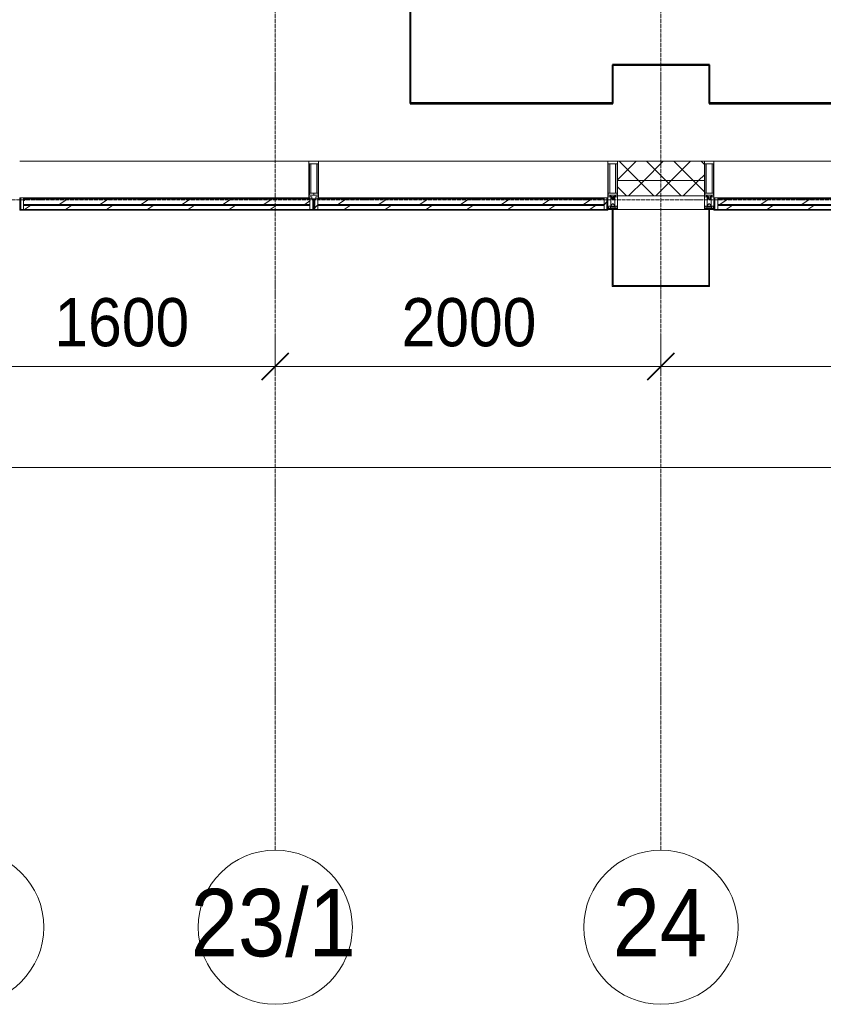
# Model space of a CAD drawing. Header units: millimetres. Extents: x 5617 to 140879, y 7718 to 151665.
# Tile 8 of 44: x 43800 to 47967, y 11226 to 16335. Entities that reach past the tile are written whole.
import ezdxf

# ---------------------------------------------------------------- set-up
doc = ezdxf.new("R2010")
doc.units = ezdxf.units.MM
doc.linetypes.add('ADSK_Линия сетки', pattern=[25, 20, -2.5, 0, -2.5])
doc.linetypes.add('Линия сетки', pattern=[25, 20, -2.5, 0, -2.5])
for name, color, linetype, lineweight in [('Импосты витража', 7, 'Continuous', 18), ('Колонны', 7, 'Continuous', 18), ('Оси', 7, 'Continuous', 9), ('Панели витража', 7, 'Continuous', 18), ('Перекрытия', 7, 'Continuous', 18), ('Размеры', 7, 'Continuous', 9), ('Размеры-100', 7, 'Continuous', 9), ('Стены разрез', 7, 'Continuous', 40), ('Стены штриховка', 7, 'Continuous', 40), ('Элементы узлов', 7, 'Continuous', 18)]:
    doc.layers.add(name, color=color, linetype=linetype, lineweight=lineweight)
doc.styles.add('Arial', font='arial.ttf', dxfattribs={"width": 0.9, "height": 250})
doc.styles.add('Arial_1', font='arial.ttf', dxfattribs={"width": 0.9, "height": 350})
doc.dimstyles.new('Основной_2_5_мм', dxfattribs={"dimscale": 304.8, "dimtxt": 255.06485, "dimasz": 0.463911, "dimexe": 0.492126, "dimexo": 0.492126, "dimgap": 0.098425, "dimtad": 1, "dimdec": 0, "dimdsep": 46, "dimtxsty": 'Arial', "dimblk1": 'OBLIQUE', "dimblk2": 'OBLIQUE', "dimsah": 1, "dimcen": 0.09, "dimdle": 0.492126, "dimazin": 2, "dimtfac": 1, "dimtdec": 4, "dimtix": 1, "dimtmove": 0, "dimatfit": 3, "dimfxl": 1, "dimtvp": 1, "dimtolj": 1, "dimtzin": 0, "dimlwd": 20, "dimlwe": 20, "dimarcsym": 2})
pattern_1 = [(45, (0, 0), (-70.71068, 70.71068), []), (135, (0, 0), (-70.71068, -70.71068), [])]
pattern_2 = [(225, (96112.5, 15350), (106.06602, -106.06602), [])]
pattern_3 = [(225, (98162.5, 15350), (106.06602, -106.06602), [])]
pattern_4 = [(225, (94587.5, 15350), (106.06602, -106.06602), [])]

# ---------------------------------------------------------------- blocks, each defined once
blk = doc.blocks.new('135_SLK_K4_AR_rvt-1-МКСС_К4_L01_1_4_350__Техпространство_лоток')
at = {"layer": 'Перекрытия', "color": 253, "true_color": 0xaaaaaa}
for p, q in [((95850, 23950), (95850, 15900)), ((96900, 15900), (96900, 16100)), ((96900, 16100), (97400, 16100)), ((97400, 16100), (97400, 15900)), ((95850, 15900), (96900, 15900)), ((97400, 15900), (100500, 15900))]:
    blk.add_line(p, q, dxfattribs=at)
at = {"layer": 'Стены разрез', "color": 253, "true_color": 0xaaaaaa}
for p, q in [((95850, 23950), (95850, 15900)), ((95851, 15901), (95851, 23950)), ((96900, 16101), (96899, 16101)), ((96899, 16101), (96899, 15901)), ((97401, 16101), (96900, 16101)), ((96900, 15901), (96900, 16100)), ((96900, 16100), (97400, 16100)), ((97400, 16100), (97400, 15900)), ((97401, 16100), (97401, 16101)), ((97401, 15901), (97401, 16100)), ((95850, 15900), (95851, 15900)), ((96899, 15901), (95851, 15901)), ((95851, 15900), (96900, 15900)), ((96900, 15900), (96900, 15901)), ((97400, 15900), (97401, 15900)), ((100499, 15901), (97401, 15901)), ((97401, 15900), (100500, 15900))]:
    blk.add_line(p, q, dxfattribs=at)
blk = doc.blocks.new('A_PAN_VentilationGrill - Горизонтальные_Стекло-V5-МКСС_К4_L01_1_4_350__Техпространство_лоток')
at = {"layer": 'Панели витража', "lineweight": 5}
h = blk.add_hatch(dxfattribs=at)
h.set_pattern_fill('FP_23', color=256, style=0, pattern_type=2)
h.set_pattern_definition(pattern_2)
h.paths.add_polyline_path([(-550.9, 3), (-732.5, 3), (-732.5, 0), (732.5, 0), (732.5, 3), (330.6, 3)])
h = blk.add_hatch(dxfattribs=at)
h.set_pattern_fill('FP_23', color=256, style=0, pattern_type=2)
h.set_pattern_definition(pattern_2)
h.paths.add_polyline_path([(-757.5, 0), (-757.5, -60), (-742.5, -60), (-742.5, 0)])
h.paths.add_polyline_path([(757.5, 0), (742.5, 0), (742.5, -55.2), (757.5, -55), (757.5, -20)])
h = blk.add_hatch(dxfattribs=at)
h.set_pattern_fill('FP_22', color=256, style=0, pattern_type=2)
h.set_pattern_definition([(213.056, (96112.5, 7082.59), (20.16186, -124.93236), [])])
h.paths.add_polyline_path([(330.6, 0), (-742.5, 0), (-742.5, -20), (742.5, -20), (742.5, 0), (550.9, 0)])
h = blk.add_hatch(dxfattribs=at)
h.set_pattern_fill('FP_24', color=256, style=0, pattern_type=2)
h.set_pattern_definition([(213.056, (96112.5, 7034.82), (20.16186, -124.93236), [])])
h.paths.add_polyline_path([(-550.9, -26.6), (-742.5, -26.6), (-742.5, -55), (742.5, -55), (742.4, -26.6), (330.6, -26.6)])
h = blk.add_hatch(dxfattribs=at)
h.set_pattern_fill('FP_23', color=256, style=0, pattern_type=2)
h.set_pattern_definition(pattern_2)
h.paths.add_polyline_path([(737.5, -55), (-742.5, -55), (-742.5, -60), (737.5, -60), (737.5, -56.4)])
at = {"layer": 'Панели витража', "color": 253, "lineweight": 5, "true_color": 0xaaaaaa}
for p, q in [((-732.5, 3), (-762.5, 3)), ((-762.5, 3), (-762.5, -60)), ((-732.5, 0), (-732.5, 3)), ((732.5, 3), (-732.5, 3)), ((762.5, 3), (732.5, 3)), ((732.5, 3), (732.5, 0)), ((762.5, -55), (762.5, 3)), ((-757.5, -60), (-757.5, 0)), ((-757.5, 0), (-732.5, 0)), ((-742.5, -20), (-742.5, 0)), ((742.5, -20), (-742.5, -20)), ((-742.5, -20), (-742.5, -26.6)), ((-742.5, -26.6), (742.5, -26.6)), ((-742.5, -55), (-742.5, -26.6)), ((-732.5, 0), (732.5, 0)), ((732.5, 0), (757.5, 0)), ((742.5, 0), (742.5, -20)), ((742.5, -26.6), (742.5, -20)), ((742.5, -26.6), (742.5, -55)), ((757.5, 0), (757.5, -55)), ((-762.5, -60), (-757.5, -60)), ((-742.5, -60), (-742.5, -55)), ((742.5, -55), (-742.5, -55)), ((737.5, -60), (-742.5, -60))]:
    blk.add_line(p, q, dxfattribs=at)
blk = doc.blocks.new('Rectangular Mullion - R_InvisibleFrame_50Wx250H-7119915-МКСС_К4_L01_1_4_350__Техпространство_лоток')
at = {"layer": 'Импосты витража', "color": 253, "lineweight": 5, "true_color": 0xaaaaaa}
for p, q in [((88175, 15600), (89675, 15600)), ((89655, 15410), (89670, 15410))]:
    blk.add_line(p, q, dxfattribs=at)
blk = doc.blocks.new('Rectangular Mullion - 50Wx250H-2623690-МКСС_К4_L01_1_4_350__Техпространство_лоток')
at = {"layer": 'Элементы узлов', "color": 253, "lineweight": 5, "true_color": 0xaaaaaa}
for p, q in [((-25, 65.2), (-25, 250)), ((-25, 250), (0, 250)), ((-23, 237.3), (0, 237.3)), ((-23, 237.3), (-23, 73.6)), ((-14.9, 84), (-14.9, 237.3)), ((25, 250), (0, 250)), ((23, 237.3), (0, 237.3)), ((14.9, 84), (14.9, 237.3)), ((23, 237.3), (23, 73.6)), ((25, 65.2), (25, 250)), ((-14, 65.2), (-25, 65.2)), ((0, 84), (-23, 84)), ((-0.5, 73.6), (-23, 73.6)), ((-14, 71.3), (-14, 65.2)), ((-10, 71.3), (-14, 71.3)), ((-10, 53), (-10, 71.3)), ((-8.7, 53), (-10, 53)), ((-10, 53), (-10, 17)), ((-8.7, 53), (-7, 54.7)), ((-7, 65.2), (-5.9, 67.3)), ((-7, 65.2), (-7, 54.7)), ((-4.1, 67.3), (-5.9, 67.3)), ((-4.1, 67.3), (-2.9, 65.1)), ((-2.9, 65.1), (-2.9, 54.6)), ((-1.3, 53), (-2.9, 54.6)), ((0, 53), (-1.3, 53)), ((0, 84), (23, 84)), ((0, 53), (1.3, 53)), ((0.5, 73.6), (23, 73.6)), ((1.3, 53), (2.9, 54.6)), ((4.1, 67.3), (2.9, 65.1)), ((2.9, 65.1), (2.9, 54.6)), ((4.1, 67.3), (5.9, 67.3)), ((7, 65.2), (5.9, 67.3)), ((7, 65.2), (7, 54.7)), ((8.7, 53), (7, 54.7)), ((8.7, 53), (10, 53)), ((10, 71.3), (14, 71.3)), ((10, 53), (10, 71.3)), ((10, 53), (10, 17)), ((14, 71.3), (14, 65.2)), ((14, 65.2), (25, 65.2)), ((-23.8, 14.6), (-25, 14.2)), ((-25, 0), (-25, 14.2)), ((-22.3, 17), (-23.8, 17)), ((-23.8, 17), (-23.8, 14.6)), ((-22.5, 10.6), (-23.8, 14.6)), ((-22.5, 10.6), (-23.7, 9.9)), ((-23.7, 1.3), (-23.7, 9.9)), ((-23.7, 1.3), (-11.8, 1.3)), ((-23.2, 10.2), (-22.5, 8)), ((-22.5, 8), (-22.5, 4.5)), ((-21.3, 4.5), (-22.5, 4.5)), ((-22.3, 17), (-22.3, 16)), ((-22.3, 16), (-21.3, 16)), ((-19, 17.6), (-21.3, 16)), ((-21.3, 4.5), (-21.3, 6.5)), ((-21.3, 6.5), (-14.2, 6.5)), ((-18.4, 16.6), (-19, 17.6)), ((-7.4, 16.6), (-18.4, 16.6)), ((-14.2, 6.5), (-14.2, 4.5)), ((-13.2, 4.5), (-14.2, 4.5)), ((-13.2, 4.5), (-12.2, 7.2)), ((-12.7, 7.6), (-11.3, 11.4)), ((-12.7, 7.6), (-11.8, 6.9)), ((-12.2, 9), (-12.2, 14.8)), ((-12.2, 14.8), (0, 14.8)), ((-11.8, 1.3), (-11.8, 6.9)), ((-10.5, 11.2), (-11.3, 11.4)), ((-10.5, 1.5), (-10.5, 11.2)), ((-4.8, 1.5), (-10.5, 1.5)), ((-10, 17), (-7.5, 17)), ((-8.5, 23), (-1.5, 30)), ((-8.5, 18.5), (-8.5, 23)), ((-7.5, 18.5), (-8.5, 18.5)), ((-7.5, 17), (-7.5, 18.5)), ((-7.4, 18), (-7.4, 16.6)), ((-2.6, 18), (-7.4, 18)), ((0, 8), (-4.8, 8)), ((-4.8, 1.5), (-4.8, 8)), ((-2.6, 18), (-2.6, 16.8)), ((-2.6, 16.8), (0, 16.8)), ((-1.5, 30), (0, 30)), ((1.5, 30), (0, 30)), ((2.6, 16.8), (0, 16.8)), ((0, 14.8), (0, 16.8)), ((0, 14.8), (0, 16.8)), ((12.2, 14.8), (0, 14.8)), ((0, 0), (0, 8)), ((0, 8), (4.8, 8)), ((0, 0), (0, 8)), ((8.5, 23), (1.5, 30)), ((2.6, 18), (2.6, 16.8)), ((2.6, 18), (7.4, 18)), ((4.8, 1.5), (4.8, 8)), ((4.8, 1.5), (10.5, 1.5)), ((7.4, 18), (7.4, 16.6)), ((7.4, 16.6), (18.4, 16.6)), ((7.5, 18.5), (8.5, 18.5)), ((7.5, 17), (7.5, 18.5)), ((10, 17), (7.5, 17)), ((8.5, 18.5), (8.5, 23)), ((10.5, 11.2), (11.3, 11.4)), ((10.5, 1.5), (10.5, 11.2)), ((12.7, 7.6), (11.3, 11.4)), ((12.7, 7.6), (11.8, 6.9)), ((11.8, 1.3), (11.8, 6.9)), ((23.7, 1.3), (11.8, 1.3)), ((12.2, 9), (12.2, 14.8)), ((13.2, 4.5), (12.2, 7.2)), ((13.2, 4.5), (14.2, 4.5)), ((21.3, 6.5), (14.2, 6.5)), ((14.2, 6.5), (14.2, 4.5)), ((18.4, 16.6), (19, 17.6)), ((19, 17.6), (21.3, 16)), ((22.3, 16), (21.3, 16)), ((21.3, 4.5), (21.3, 6.5)), ((21.3, 4.5), (22.5, 4.5)), ((22.3, 17), (22.3, 16)), ((22.3, 17), (23.8, 17)), ((22.5, 10.6), (23.8, 14.6)), ((22.5, 10.6), (23.7, 9.9)), ((23.2, 10.2), (22.5, 8)), ((22.5, 8), (22.5, 4.5)), ((23.7, 1.3), (23.7, 9.9)), ((23.8, 17), (23.8, 14.6)), ((23.8, 14.6), (25, 14.2)), ((25, 0), (25, 14.2)), ((-25, 0), (0, 0)), ((25, 0), (0, 0))]:
    blk.add_line(p, q, dxfattribs=at)
for centre, start, end in [((-0.5, 73.1), 360, 90), ((0.5, 73.1), 90, 180)]:
    blk.add_arc(centre, 0.5, start, end, dxfattribs=at)
blk = doc.blocks.new('Rectangular Mullion - R_StandardFrame_50Wx250H-6301897-МКСС_К4_L01_1_4_350__Техпространство_лоток')
at = {"layer": 'Импосты витража', "color": 253, "lineweight": 5, "true_color": 0xaaaaaa}
for p, q in [((-25, 0), (-25, 250)), ((-25, 250), (25, 250)), ((25, 250), (25, 0)), ((-2.5, 0), (-25, 0)), ((25, 0), (2.5, 0))]:
    blk.add_line(p, q, dxfattribs=at)
blk = doc.blocks.new('A_PAN_VentilationGrill - Горизонтальные_Стекло-7119083-МКСС_К4_L01_1_4_350__Техпространство_лоток')
at = {"layer": 'Панели витража', "lineweight": 5}
h = blk.add_hatch(dxfattribs=at)
h.set_pattern_fill('FP_26', color=256, style=0, pattern_type=2)
h.set_pattern_definition(pattern_3)
h.paths.add_polyline_path([(-707.5, 3), (-707.5, 0), (707.5, 0), (707.5, 3), (-704.5, 3)])
h = blk.add_hatch(dxfattribs=at)
h.set_pattern_fill('FP_26', color=256, style=0, pattern_type=2)
h.set_pattern_definition(pattern_3)
h.paths.add_polyline_path([(-732.5, 0), (-732.5, -55), (-717.5, -55), (-717.5, 0)])
h.paths.add_polyline_path([(732.5, 0), (717.5, 0), (717.5, -60), (732.5, -60), (732.5, -20)])
h = blk.add_hatch(dxfattribs=at)
h.set_pattern_fill('FP_25', color=256, style=0, pattern_type=2)
h.set_pattern_definition([(213.056, (98162.5, 7082.59), (20.16186, -124.93236), [])])
h.paths.add_polyline_path([(707.5, 0), (-717.5, 0), (-717.5, -20), (717.5, -20), (717.5, 0)])
h = blk.add_hatch(dxfattribs=at)
h.set_pattern_fill('FP_27', color=256, style=0, pattern_type=2)
h.set_pattern_definition([(213.056, (98162.5, 7034.82), (20.16186, -124.93236), [])])
h.paths.add_polyline_path([(-714.7, -26.6), (-717.5, -26.6), (-717.4, -55), (717.5, -55), (717.5, -26.6), (-712.5, -26.6)])
h = blk.add_hatch(dxfattribs=at)
h.set_pattern_fill('FP_26', color=256, style=0, pattern_type=2)
h.set_pattern_definition(pattern_3)
h.paths.add_polyline_path([(717.5, -55), (-712.5, -55), (-711.6, -60), (717.5, -60)])
at = {"layer": 'Панели витража', "color": 253, "lineweight": 5, "true_color": 0xaaaaaa}
for p, q in [((-707.5, 3), (-737.5, 3)), ((-737.5, 3), (-737.5, -55)), ((-707.5, 0), (-707.5, 3)), ((707.5, 3), (-707.5, 3)), ((737.5, 3), (707.5, 3)), ((707.5, 3), (707.5, 0)), ((737.5, -60), (737.5, 3)), ((-732.5, -55), (-732.5, 0)), ((-732.5, 0), (-707.5, 0)), ((-717.5, -20), (-717.5, 0)), ((717.5, -20), (-717.5, -20)), ((-717.5, -20), (-717.5, -26.6)), ((-717.5, -26.6), (717.5, -26.6)), ((-717.5, -55), (-717.5, -26.6)), ((-707.5, 0), (707.5, 0)), ((707.5, 0), (732.5, 0)), ((717.5, 0), (717.5, -20)), ((717.5, -26.6), (717.5, -20)), ((717.5, -26.6), (717.5, -55)), ((732.5, 0), (732.5, -60)), ((717.5, -55), (-717.5, -55)), ((717.5, -60), (-712.5, -60)), ((717.5, -55), (717.5, -60)), ((732.5, -60), (737.5, -60))]:
    blk.add_line(p, q, dxfattribs=at)
blk = doc.blocks.new('Rectangular Mullion - R_InvisibleFrame_50Wx250H-7078503-МКСС_К4_L01_1_4_350__Техпространство_лоток')
at = {"layer": 'Импосты витража', "color": 253, "lineweight": 5, "true_color": 0xaaaaaa}
for p, q in [((97425, 15600), (98875, 15600)), ((97430, 15410), (97445, 15410))]:
    blk.add_line(p, q, dxfattribs=at)
blk = doc.blocks.new('A_PAN_VentilationGrill - Горизонтальные_Стекло-V30-МКСС_К4_L01_1_4_350__Техпространство_лоток')
at = {"layer": 'Панели витража', "lineweight": 5}
h = blk.add_hatch(dxfattribs=at)
h.set_pattern_fill('FP_102', color=256, style=0, pattern_type=2)
h.set_pattern_definition(pattern_4)
h.paths.add_polyline_path([(732.5, 3), (-732.5, 3), (-732.5, 0), (732.5, 0)])
h = blk.add_hatch(dxfattribs=at)
h.set_pattern_fill('FP_102', color=256, style=0, pattern_type=2)
h.set_pattern_definition(pattern_4)
h.paths.add_polyline_path([(742.5, 0), (742.5, -60), (757.5, -60), (757.5, 0)])
h.paths.add_polyline_path([(-757.5, 0), (-757.5, -55), (-742.5, -55), (-742.5, 0), (-753.7, 0)])
h = blk.add_hatch(dxfattribs=at)
h.set_pattern_fill('FP_101', color=256, style=0, pattern_type=2)
h.set_pattern_definition([(213.056, (94587.5, 7082.59), (20.16186, -124.93236), [])])
h.paths.add_polyline_path([(732.5, 0), (-742.5, 0), (-742.5, -20), (742.5, -20), (742.5, 0)])
h = blk.add_hatch(dxfattribs=at)
h.set_pattern_fill('FP_103', color=256, style=0, pattern_type=2)
h.set_pattern_definition([(213.056, (94587.5, 7034.82), (20.16186, -124.93236), [])])
h.paths.add_polyline_path([(-739.7, -26.6), (-742.5, -26.6), (-742.4, -55), (742.5, -55), (742.5, -26.6), (-737.5, -26.6)])
h = blk.add_hatch(dxfattribs=at)
h.set_pattern_fill('FP_102', color=256, style=0, pattern_type=2)
h.set_pattern_definition(pattern_4)
h.paths.add_polyline_path([(568.5, -55), (-737.5, -55), (-736.6, -60), (742.5, -60), (742.5, -55)])
at = {"layer": 'Панели витража', "color": 253, "lineweight": 5, "true_color": 0xaaaaaa}
for p, q in [((-732.5, 3), (-762.5, 3)), ((-762.5, 3), (-762.5, -55)), ((-732.5, 0), (-732.5, 3)), ((732.5, 3), (-732.5, 3)), ((762.5, 3), (732.5, 3)), ((732.5, 3), (732.5, 0)), ((762.5, -60), (762.5, 3)), ((-757.5, -55), (-757.5, 0)), ((-757.5, 0), (-732.5, 0)), ((-742.5, -20), (-742.5, 0)), ((742.5, -20), (-742.5, -20)), ((-742.5, -20), (-742.5, -26.6)), ((-742.5, -26.6), (742.5, -26.6)), ((-742.5, -55), (-742.5, -26.6)), ((-732.5, 0), (732.5, 0)), ((732.5, 0), (757.5, 0)), ((742.5, 0), (742.5, -20)), ((742.5, -26.6), (742.5, -20)), ((742.5, -26.6), (742.5, -55)), ((757.5, 0), (757.5, -60)), ((742.5, -55), (-742.5, -55)), ((742.5, -60), (-737.5, -60)), ((742.5, -55), (742.5, -60)), ((757.5, -60), (762.5, -60))]:
    blk.add_line(p, q, dxfattribs=at)
blk = doc.blocks.new('Rectangular Mullion - R_InvisibleFrame_50Wx250H-7119928-МКСС_К4_L01_1_4_350__Техпространство_лоток')
at = {"layer": 'Импосты витража', "color": 253, "lineweight": 5, "true_color": 0xaaaaaa}
for p, q in [((136550, 26575), (136550, 28075)), ((136740, 26580), (136740, 26595))]:
    blk.add_line(p, q, dxfattribs=at)
blk = doc.blocks.new('Rectangular Mullion - 50Wx250H-V6-МКСС_К4_L01_1_4_350__Техпространство_лоток')
at = {"layer": 'Элементы узлов', "color": 253, "lineweight": 5, "true_color": 0xaaaaaa}
for p, q in [((0, 250), (-25, 250)), ((-25, 250), (-25, 237.3)), ((-25, 65.2), (-25, 250)), ((-25, 250), (0, 250)), ((-23, 237.3), (0, 237.3)), ((-23, 237.3), (0, 237.3)), ((-23, 237.3), (-23, 73.6)), ((0, 237.3), (-14.9, 237.3)), ((-14.9, 237.3), (-14.9, 84)), ((-14.9, 84), (-14.9, 237.3)), ((25, 250), (0, 250)), ((25, 250), (0, 250)), ((14.9, 237.3), (0, 237.3)), ((0, 237.3), (23, 237.3)), ((23, 237.3), (0, 237.3)), ((14.9, 84), (14.9, 237.3)), ((14.9, 84), (14.9, 237.3)), ((23, 237.3), (23, 73.6)), ((25, 237.3), (25, 250)), ((25, 65.2), (25, 250)), ((-25, 73.6), (-25, 65.2)), ((-25, 65.2), (-25, 60.2)), ((-10, 65.2), (-25, 65.2)), ((-25, 65.2), (-25, 60.2)), ((-25, 65.2), (-10, 65.2)), ((-10, 65.2), (-25, 65.2)), ((0, 84), (-23, 84)), ((-23, 84), (-23, 73.6)), ((0, 84), (-23, 84)), ((-23, 73.6), (0, 73.6)), ((0, 73.6), (-23, 73.6)), ((-0.5, 73.6), (-23, 73.6)), ((-14.9, 84), (0, 84)), ((-10, 55), (-14, 55)), ((-14, 55), (-10, 55)), ((-10, 55), (-10, 65.2)), ((-10, 65.2), (-10, 55)), ((-10, 55), (-10, 65.2)), ((-10, 55), (0, 55)), ((0, 55), (-10, 55)), ((0, 84), (14.9, 84)), ((23, 84), (0, 84)), ((0, 84), (0, 73.6)), ((0, 84), (23, 84)), ((0, 73.6), (0, 84)), ((0, 73.6), (23, 73.6)), ((23, 73.6), (0, 73.6)), ((0, 55), (10, 55)), ((0, 55), (10, 55)), ((0.5, 73.6), (23, 73.6)), ((10, 65.2), (10, 55)), ((25, 65.2), (10, 65.2)), ((10, 55), (10, 65.2)), ((10, 65.2), (25, 65.2)), ((10, 65.2), (25, 65.2)), ((10, 55), (10, 65.2)), ((10, 55), (14, 55)), ((10, 55), (14, 55)), ((23, 73.6), (23, 84)), ((25, 65.2), (25, 73.6)), ((25, 65.2), (25, 60.2)), ((25, 60.2), (25, 65.2))]:
    blk.add_line(p, q, dxfattribs=at)
for centre, start, end in [((-14, 69.1), 218.9723, 270), ((-14, 69.1), 218.9723, 270), ((-14, 69.1), 218.9723, 270), ((14, 69.1), 270, 321.0277), ((14, 69.1), 270, 321.0277), ((14, 69.1), 270, 321.0277)]:
    blk.add_arc(centre, 14.1, start, end, dxfattribs=at)
blk = doc.blocks.new('Rectangular Mullion - R_InvisibleFrame_50Wx250H-V7-МКСС_К4_L01_1_4_350__Техпространство_лоток')
at = {"layer": 'Импосты витража', "color": 253, "lineweight": 5, "true_color": 0xaaaaaa}
for p, q in [((-25, 73.6), (-25, 237.3)), ((25, 237.3), (25, 73.6))]:
    blk.add_line(p, q, dxfattribs=at)
blk = doc.blocks.new('Rectangular Mullion - R_StandardFrame_50Wx250H-7119914-МКСС_К4_L01_1_4_350__Техпространство_лоток')
at = {"layer": 'Импосты витража', "color": 253, "lineweight": 5, "true_color": 0xaaaaaa}
blk.add_line((82525, 15350), (82975, 15350), dxfattribs=at)
blk = doc.blocks.new('A_SLK_PAN_Type1 - Прямой тип панели-6537221-МКСС_К4_L01_1_4_350__Техпространство_лоток')
at = {"layer": 'Колонны', "lineweight": 5}
for p, q in [((-252.5, 400), (252.5, 400)), ((-252.5, 0), (-252.5, 400)), ((-247.5, 395), (-247.5, 0)), ((247.5, 395), (-247.5, 395)), ((247.5, 0), (247.5, 395)), ((252.5, 400), (252.5, 0)), ((-247.5, 0), (-252.5, 0)), ((252.5, 0), (247.5, 0))]:
    blk.add_line(p, q, dxfattribs=at)
blk = doc.blocks.new('135_SLK_K4_AR_FCD_rvt-1-МКСС_К4_L01_1_4_350__Техпространство_лоток')
at = {"layer": 'Стены разрез', "lineweight": 5, "true_color": 0xaaaaaa}
h = blk.add_hatch(dxfattribs=at)
h.set_pattern_fill('FP_34', color=253, style=0, pattern_type=2)
h.set_pattern_definition(pattern_1)
h.paths.add_polyline_path([(96925, 15500), (97375, 15500), (97375, 15600), (96925, 15600)])
h = blk.add_hatch(dxfattribs=at)
h.set_pattern_fill('FP_34', color=253, style=0, pattern_type=2)
h.set_pattern_definition(pattern_1)
h.paths.add_polyline_path([(96925, 15420), (97375, 15420), (97375, 15500), (96925, 15500)])
at = {"layer": 'Стены разрез', "color": 253, "lineweight": 9, "true_color": 0xaaaaaa}
for p, q in [((97375, 15600), (96925, 15600)), ((96925, 15600), (96925, 15420)), ((97375, 15420), (97375, 15600)), ((96925, 15420), (97375, 15420))]:
    blk.add_line(p, q, dxfattribs=at)
at = {"layer": 'Стены штриховка', "color": 253, "lineweight": 9, "true_color": 0xaaaaaa}
blk.add_line((96925, 15500), (97375, 15500), dxfattribs=at)
at = {"layer": 'Импосты витража', "color": 253, "lineweight": 5, "true_color": 0xaaaaaa, "rotation": 270.0000000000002}
blk.add_blockref('Rectangular Mullion - R_InvisibleFrame_50Wx250H-7119928-МКСС_К4_L01_1_4_350__Техпространство_лоток', (67250, 152150), dxfattribs=at)
at = {"layer": 'Импосты витража', "color": 253, "lineweight": 5, "true_color": 0xaaaaaa, "extrusion": (0, 0, -1)}
for name, p in [('Rectangular Mullion - 50Wx250H-V6-МКСС_К4_L01_1_4_350__Техпространство_лоток', (-95350, 15350)), ('Rectangular Mullion - R_InvisibleFrame_50Wx250H-V7-МКСС_К4_L01_1_4_350__Техпространство_лоток', (-95350, 15350)), ('Rectangular Mullion - 50Wx250H-2623690-МКСС_К4_L01_1_4_350__Техпространство_лоток', (-96900, 15350)), ('Rectangular Mullion - R_StandardFrame_50Wx250H-6301897-МКСС_К4_L01_1_4_350__Техпространство_лоток', (-96900, 15350)), ('Rectangular Mullion - 50Wx250H-2623690-МКСС_К4_L01_1_4_350__Техпространство_лоток', (-97400, 15350)), ('Rectangular Mullion - R_StandardFrame_50Wx250H-6301897-МКСС_К4_L01_1_4_350__Техпространство_лоток', (-97400, 15350))]:
    blk.add_blockref(name, p, dxfattribs=at)
at = {"layer": 'Импосты витража', "color": 253, "lineweight": 5, "true_color": 0xaaaaaa}
for name, p in [('Rectangular Mullion - R_InvisibleFrame_50Wx250H-7119915-МКСС_К4_L01_1_4_350__Техпространство_лоток', (7200, 0)), ('Rectangular Mullion - R_InvisibleFrame_50Wx250H-7078503-МКСС_К4_L01_1_4_350__Техпространство_лоток', (0, 0)), ('Rectangular Mullion - R_StandardFrame_50Wx250H-7119914-МКСС_К4_L01_1_4_350__Техпространство_лоток', (14400, 0))]:
    blk.add_blockref(name, p, dxfattribs=at)
at = {"layer": 'Колонны', "color": 253, "lineweight": 5, "true_color": 0xaaaaaa, "rotation": 180}
blk.add_blockref('A_SLK_PAN_Type1 - Прямой тип панели-6537221-МКСС_К4_L01_1_4_350__Техпространство_лоток', (97150, 15350), dxfattribs=at)
at = {"layer": 'Панели витража', "color": 253, "lineweight": 5, "true_color": 0xaaaaaa, "rotation": 180}
for name, p in [('A_PAN_VentilationGrill - Горизонтальные_Стекло-V30-МКСС_К4_L01_1_4_350__Техпространство_лоток', (94587.5, 15350)), ('A_PAN_VentilationGrill - Горизонтальные_Стекло-V5-МКСС_К4_L01_1_4_350__Техпространство_лоток', (96112.5, 15350)), ('A_PAN_VentilationGrill - Горизонтальные_Стекло-7119083-МКСС_К4_L01_1_4_350__Техпространство_лоток', (98162.5, 15350))]:
    blk.add_blockref(name, p, dxfattribs=at)
blk = doc.blocks.new('Ось сетки - Круг_Ø8 мм-6577-МКСС_К4_L01_1_4_350__Техпространство_лоток')
at = {"layer": 'Оси', "lineweight": 20}
for start, end in [(360, 180), (180, 360)]:
    blk.add_arc((0, 0), 4, start, end, dxfattribs=at)
blk = doc.blocks.new('DIMBLOCK12-МКСС_К4_L01_1_4_350__Техпространство_лоток')
at = {"layer": 'Размеры-100', "lineweight": 20, "transparency": 16777216}
for p, q in [((43524.8, 14535.5), (43524.8, 14685.5)), ((45124.8, 14535.5), (45124.8, 14685.5)), ((43524.8, 14535.5), (45124.8, 14535.5)), ((43524.8, 14535.5), (43524.8, 14485.5)), ((45124.8, 14535.5), (45124.8, 14485.5))]:
    blk.add_line(p, q, dxfattribs=at)
at = {"layer": 'Размеры-100', "lineweight": 40, "transparency": 16777216}
for p, q in [((43524.8, 14535.5), (43595.5, 14606.2)), ((45124.8, 14535.5), (45195.5, 14606.2)), ((43524.8, 14535.5), (43454.1, 14464.8)), ((45124.8, 14535.5), (45054.1, 14464.8))]:
    blk.add_line(p, q, dxfattribs=at)
at = {"layer": 'Размеры-100', "color": 0, "lineweight": 20, "transparency": 16777216, "insert": (43979.5, 14890.1), "char_height": 250, "width": 828.765, "attachment_point": 1, "line_spacing_factor": 0.941778, "style": 'Arial'}
blk.add_mtext('1600', dxfattribs=at)
blk = doc.blocks.new('_Oblique')
at = {"color": 0, "linetype": 'ByBlock', "lineweight": -2}
blk.add_line((-0.5, -0.5), (0.5, 0.5), dxfattribs=at)
blk = doc.blocks.new('DIMBLOCK13-МКСС_К4_L01_1_4_350__Техпространство_лоток')
at = {"layer": 'Размеры-100', "lineweight": 20, "transparency": 16777216}
for p, q in [((45124.8, 14535.5), (45124.8, 14685.5)), ((47124.8, 14535.5), (47124.8, 14685.5)), ((45124.8, 14535.5), (47124.8, 14535.5)), ((45124.8, 14535.5), (45124.8, 14485.5)), ((47124.8, 14535.5), (47124.8, 14485.5))]:
    blk.add_line(p, q, dxfattribs=at)
at = {"layer": 'Размеры-100', "lineweight": 40, "transparency": 16777216}
for p, q in [((45124.8, 14535.5), (45195.5, 14606.2)), ((47124.8, 14535.5), (47195.5, 14606.2)), ((45124.8, 14535.5), (45054.1, 14464.8)), ((47124.8, 14535.5), (47054.1, 14464.8))]:
    blk.add_line(p, q, dxfattribs=at)
at = {"layer": 'Размеры-100', "color": 0, "lineweight": 20, "transparency": 16777216, "insert": (45779.5, 14890.1), "char_height": 250, "width": 828.765, "attachment_point": 1, "line_spacing_factor": 0.941778, "style": 'Arial'}
blk.add_mtext('2000', dxfattribs=at)
blk = doc.blocks.new('DIMBLOCK14-МКСС_К4_L01_1_4_350__Техпространство_лоток')
at = {"layer": 'Размеры-100', "lineweight": 20, "transparency": 16777216}
for p, q in [((47124.8, 14535.5), (47124.8, 14685.5)), ((50724.8, 14535.5), (50724.8, 14685.5)), ((47124.8, 14535.5), (50724.8, 14535.5)), ((47124.8, 14535.5), (47124.8, 14485.5)), ((50724.8, 14535.5), (50724.8, 14485.5))]:
    blk.add_line(p, q, dxfattribs=at)
at = {"layer": 'Размеры-100', "lineweight": 40, "transparency": 16777216}
for p, q in [((47124.8, 14535.5), (47195.5, 14606.2)), ((50724.8, 14535.5), (50795.5, 14606.2)), ((47124.8, 14535.5), (47054.1, 14464.8)), ((50724.8, 14535.5), (50654.1, 14464.8))]:
    blk.add_line(p, q, dxfattribs=at)
at = {"layer": 'Размеры-100', "color": 0, "lineweight": 20, "transparency": 16777216, "insert": (48579.5, 14890.1), "char_height": 250, "width": 828.765, "attachment_point": 1, "line_spacing_factor": 0.941778, "style": 'Arial'}
blk.add_mtext('3600', dxfattribs=at)
blk = doc.blocks.new('DIMBLOCK29-МКСС_К4_L01_1_4_350__Техпространство_лоток')
at = {"layer": 'Размеры-100', "lineweight": 20, "transparency": 16777216}
for p, q in [((32724.8, 14010.6), (32724.8, 14160.6)), ((86724.8, 14010.6), (86724.8, 14160.6)), ((32574.8, 14010.6), (86874.8, 14010.6)), ((32724.8, 14010.6), (32724.8, 13960.6)), ((86724.8, 14010.6), (86724.8, 13960.6))]:
    blk.add_line(p, q, dxfattribs=at)
at = {"layer": 'Размеры-100', "lineweight": 40, "transparency": 16777216}
for p, q in [((32724.8, 14010.6), (32795.5, 14081.3)), ((86724.8, 14010.6), (86795.5, 14081.3)), ((32724.8, 14010.6), (32654.1, 13939.9)), ((86724.8, 14010.6), (86654.1, 13939.9))]:
    blk.add_line(p, q, dxfattribs=at)
at = {"layer": 'Размеры-100', "color": 0, "lineweight": 20, "transparency": 16777216, "insert": (59293.1, 14365.2), "char_height": 250, "width": 1035.956, "attachment_point": 1, "line_spacing_factor": 0.941778, "style": 'Arial'}
blk.add_mtext('54000', dxfattribs=at)

msp = doc.modelspace()

# ---------------------------------------------------------------- linework, layer by layer
at = {"layer": 'Оси', "linetype": 'Линия сетки'}
for p, q in [((45124.8, 12025.7), (45124.8, 32990)), ((47124.8, 12025.7), (47124.8, 32990))]:
    msp.add_line(p, q, dxfattribs=at)
at = {"layer": 'Оси', "linetype": 'ADSK_Линия сетки'}
msp.add_line((86724.8, 15400), (26901, 15400), dxfattribs=at)

# ---------------------------------------------------------------- block references
at = {"lineweight": 5}
for name in ['135_SLK_K4_AR_FCD_rvt-1-МКСС_К4_L01_1_4_350__Техпространство_лоток', '135_SLK_K4_AR_rvt-1-МКСС_К4_L01_1_4_350__Техпространство_лоток']:
    msp.add_blockref(name, (-50025.2, 0), dxfattribs=at)
at = {"layer": 'Оси', "lineweight": 20, "xscale": 99.99999999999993, "yscale": 99.99999999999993, "zscale": 99.99999999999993}
for p in [(43524.8, 11625.7), (45124.8, 11625.7), (47124.8, 11625.7)]:
    msp.add_blockref('Ось сетки - Круг_Ø8 мм-6577-МКСС_К4_L01_1_4_350__Техпространство_лоток', p, dxfattribs=at)

# ---------------------------------------------------------------- texts
at = {"layer": 'Оси', "char_height": 350, "attachment_point": 1, "style": 'Arial_1'}
for s, insert, width in [('23/1', (44686.6, 11824.7), 1060.633), ('24', (46874.2, 11824.7), 606.076)]:
    msp.add_mtext(s, dxfattribs=dict(at, insert=insert, width=width))

# ---------------------------------------------------------------- dimensions: what is measured, and where the dimension line sits
at = {"layer": 'Размеры', "lineweight": 20}
for base, p1, p2, override, picture, middle in [((45124.8, 14535.5), (43524.8, 14635.5), (45124.8, 14635.5), {"dimpost": '<>', "dimfxl": 1600}, 'DIMBLOCK12-МКСС_К4_L01_1_4_350__Техпространство_лоток', (44324.8, 14693.2)), ((47124.8, 14535.5), (45124.8, 14635.5), (47124.8, 14635.5), {"dimpost": '<>', "dimfxl": 2000}, 'DIMBLOCK13-МКСС_К4_L01_1_4_350__Техпространство_лоток', (46124.8, 14693.2)), ((50724.8, 14535.5), (47124.8, 14635.5), (50724.8, 14635.5), {"dimpost": '<>', "dimfxl": 3600}, 'DIMBLOCK14-МКСС_К4_L01_1_4_350__Техпространство_лоток', (48924.8, 14693.3)), ((86724.8, 14010.6), (32724.8, 14110.6), (86724.8, 14110.6), {"dimpost": '<>', "dimfxl": 54000}, 'DIMBLOCK29-МКСС_К4_L01_1_4_350__Техпространство_лоток', (59724.8, 14168.2))]:
    dim = msp.add_linear_dim(base=base, p1=p1, p2=p2, dimstyle='Основной_2_5_мм', override=override, dxfattribs=at)
    dim.commit()
    dim.dimension.update_dxf_attribs({"geometry": picture, "text_midpoint": middle})

doc.saveas('drawing.dxf')
